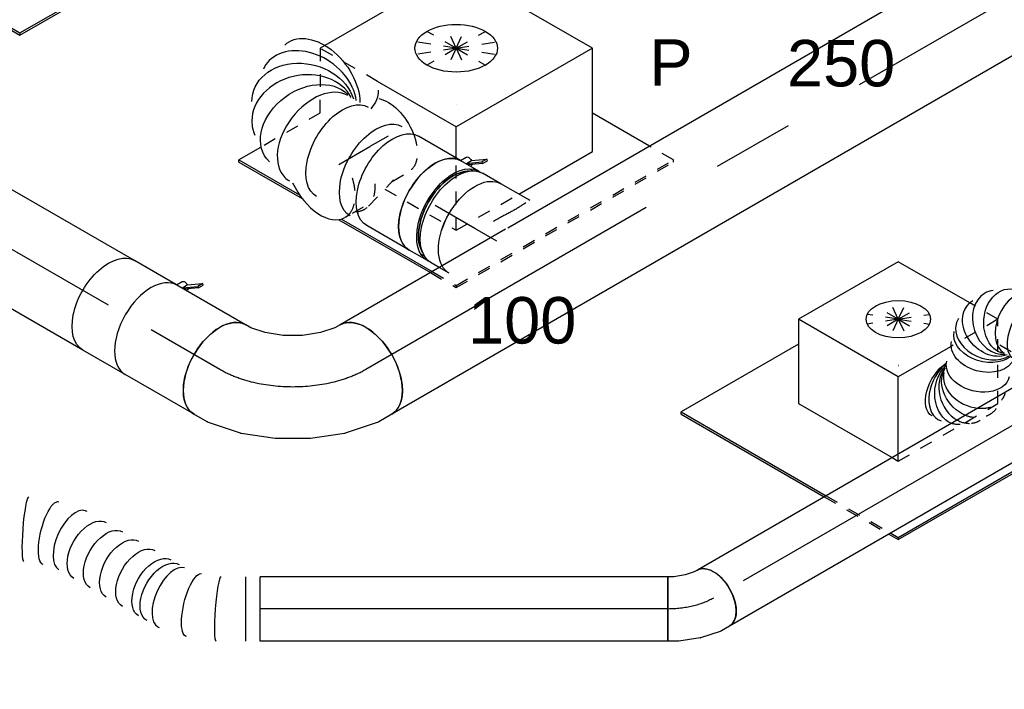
# Model space of a CAD drawing. Extents: x -238422 to 258194, y -34825 to 126331.
# Tile 85 of 239: x -26244 to -24337, y -22231 to -20934. Entities that reach past the tile are written whole.
import ezdxf
from ezdxf.enums import TextEntityAlignment as Align

# ---------------------------------------------------------------- set-up
doc = ezdxf.new("R2010")
doc.units = 0
doc.header["$LTSCALE"] = 50
doc.linetypes.add('CENTER2', pattern=[28.575, 19.05, -3.175, 3.175, -3.175])
doc.linetypes.add('STREEPJES', pattern=[0.1, 0.05, -0.05])
doc.layers.get('0').update_dxf_attribs({"linetype": 'CONTINUOUS'})
for name, color, linetype in [('WL570---_RETOUR', 112, 'CONTINUOUS'), ('WL570---_RETOUR_HL', 8, 'CONTINUOUS'), ('WL570---_RETOUR_RST', 2, 'CONTINUOUS'), ('WL570---_RETOUR_RST_HL', 1, 'CONTINUOUS'), ('WL570---_TOEVOER', 3, 'CONTINUOUS'), ('WL570---_TOEVOER_HL', 8, 'CONTINUOUS'), ('WL570---_TOEVOER_RST', 2, 'CONTINUOUS'), ('WL570---_TOEVOER_RST_HL', 1, 'CONTINUOUS'), ('WM570---_RETOUR_PR', 1, 'CONTINUOUS'), ('WM570---_RETOUR_RST_PR', 1, 'CONTINUOUS'), ('WM570---_TOEVOER_PR', 1, 'CONTINUOUS'), ('WM570---_TOEVOER_RST_PR', 1, 'CONTINUOUS')]:
    doc.layers.add(name, color=color, linetype=linetype)
doc.styles.add('BURO-018', font='ARIAL.TTF', dxfattribs={"height": 90})

# ---------------------------------------------------------------- blocks, each defined once
blk = doc.blocks.new('*U1379')
at = {"color": 0, "ltscale": 10}
for p, q in [((668.9, 110, 3373.1), (668.7, 109.4, 3373.1)), ((0, 62.5, 3373.1), (0, -62.5, 3373.1)), ((27.9, 62.5, 3373.1), (27.9, -62.5, 3373.1)), ((85.5, 62.5, 3373.1), (85.3, 62.5, 3373.1)), ((699.8, -130.1, 3373.1), (700.3, -129.6, 3373.1)), ((448.3, -216.7, 3373.1), (448.4, -216.7, 3373.1)), ((507.3, -216.7, 3373.1), (507.4, -216.7, 3373.1))]:
    blk.add_line(p, q, dxfattribs=at)
for centre, major_axis, ratio, start_param, end_param in [((745.2, 122.6, 3373.1), (-53.4, 33), 0.013621, 0.001172, 3.142765), ((727.1, 86.7, 3373.1), (58.4, -23.1), 0.234365, 0.021347, 3.120246), ((80.6, 0, 3373.1), (4.8, 62.5), 0.10702, 3.149834, 6.274944), ((171.1, -21.7, 3373.1), (25.8, 57.2), 0.498109, 3.192105, 6.232673), ((171.1, -21.7, 3373.1), (25.8, 57.2), 0.498109, 6.232673, 6.333698), ((653.3, -88, 3373.1), (46.7, -41.9), 0.260326, 3.165633, 6.259145), ((362.7, -132.5, 3373.1), (-25.8, -57.2), 0.498168, 0.050486, 3.091106), ((593.1, -132.6, 3373.1), (25.7, -57.2), 0.497452, 3.191958, 6.23282), ((453.2, -154.2, 3373.1), (-4.8, -62.5), 0.107396, 0.008265, 3.133328), ((502.6, -154.2, 3373.1), (-4.8, 62.5), 0.106494, 0.008194, 3.133399), ((362.7, -132.5, 3373.1), (-25.8, -57.2), 0.498168, 6.232699, 6.333672), ((593.1, -132.6, 3373.1), (25.7, -57.2), 0.497452, 6.23282, 6.333551)]:
    blk.add_ellipse(centre, major_axis=major_axis, ratio=ratio, start_param=start_param, end_param=end_param, dxfattribs=at)
at = {"color": 0, "ltscale": 10, "extrusion": (4.62223e-33, -1.02634e-48, -1)}
blk.add_ellipse((769.2, 154.8, 3373.1), major_axis=(46.7, -41.9), ratio=0.260326, start_param=0.293005, end_param=1.488781, dxfattribs=at)
at = {"color": 0, "ltscale": 10, "extrusion": (4.62223e-33, -5.13171e-49, -1)}
for centre, major_axis, ratio, start_param, end_param in [((711.8, 34.4, 3373.1), (-60, 17.6), 0.350403, 0, 3.141593), ((550.3, -146.9, 3373.1), (14.7, -60.9), 0.31294, 6.256785, 9.398378)]:
    blk.add_ellipse(centre, major_axis=major_axis, ratio=ratio, start_param=start_param, end_param=end_param, dxfattribs=at)
at = {"color": 0, "ltscale": 10, "extrusion": (4.62223e-33, -5.30277e-48, -1)}
blk.add_ellipse((128.3, -7.4, 3373.1), major_axis=(-14.8, -60.9), ratio=0.31357, start_param=3.115109, end_param=6.256702, dxfattribs=at)
at = {"color": 0, "ltscale": 10, "extrusion": (4.62223e-33, 3.42114e-49, -1)}
blk.add_ellipse((188.6, -31.8, 3373.1), major_axis=(31.3, 54.1), ratio=0.577991, start_param=0, end_param=3.141593, dxfattribs=at)
at = {"color": 0, "ltscale": 10, "extrusion": (4.62223e-33, -6.84228e-49, -1)}
for centre in [(204.3, -40.9, 3373.1), (235.6, -59, 3373.1), (266.9, -77.1, 3373.1), (298.2, -95.2, 3373.1), (329.6, -113.4, 3373.1)]:
    blk.add_ellipse(centre, major_axis=(31.3, 54.1), ratio=0.577991, start_param=0, end_param=3.141593, dxfattribs=at)
at = {"color": 0, "ltscale": 10, "extrusion": (4.62223e-33, -2.05268e-48, -1)}
blk.add_ellipse((696.3, -18.3, 3373.1), major_axis=(58.4, -23.1), ratio=0.234365, start_param=3.162939, end_param=6.304532, dxfattribs=at)
at = {"color": 0, "ltscale": 10, "extrusion": (4.62223e-33, 1.36846e-48, -1)}
blk.add_ellipse((677.8, -55.1, 3373.1), major_axis=(-53.4, 33), ratio=0.013621, start_param=3.14042, end_param=6.282013, dxfattribs=at)
at = {"color": 0, "ltscale": 10, "extrusion": (4.62223e-33, -1.71057e-48, -1)}
blk.add_ellipse((625.2, -114.1, 3373.1), major_axis=(37.3, -50.5), ratio=0.48249, start_param=6.22896, end_param=9.370553, dxfattribs=at)
at = {"color": 0, "ltscale": 10, "extrusion": (4.62223e-33, -8.55285e-49, -1)}
blk.add_ellipse((405.4, -146.8, 3373.1), major_axis=(14.8, 60.9), ratio=0.313778, start_param=0.026486, end_param=3.168079, dxfattribs=at)
at = {"layer": 'WM570---_TOEVOER_PR', "color": 1, "style": 'BURO-018'}
blk.add_attdef('POSNR', text='', height=90, dxfattribs=at).set_placement((0, 0), align=Align.MIDDLE)
blk = doc.blocks.new('*U1380')
at = {"color": 0, "ltscale": 10}
for p, q in [((0, 62.5, 3373.1), (789.3, 62.5, 3373.1)), ((0, -62.5, 3373.1), (0, 62.5, 3373.1)), ((789.3, 62.5, 3373.1), (789.3, -62.5, 3373.1)), ((0, -62.5, 3373.1), (789.3, -62.5, 3373.1))]:
    blk.add_line(p, q, dxfattribs=at)
at = {"layer": 'WL570---_TOEVOER_HL', "linetype": 'CENTER2'}
blk.add_line((0, 0, 3373.1), (789.3, 0, 3373.1), dxfattribs=at)
at = {"layer": 'WM570---_TOEVOER_PR', "color": 1, "style": 'BURO-018'}
blk.add_attdef('POSNR', text='', height=90, dxfattribs=at).set_placement((0, 0), align=Align.MIDDLE)
blk = doc.blocks.new('*U1381')
at = {"color": 0, "ltscale": 10}
for p, q in [((-42.3, 62.5, 3373.1), (-24.1, 62.5, 3373.1)), ((-21, 62.2, 3373.1), (17.8, 54.3, 3373.1)), ((18.8, 54, 3373.1), (17.8, 54.3, 3373.1)), ((18.8, 54, 3373.1), (57.6, 38.9, 3373.1)), ((57.6, 38.9, 3373.1), (57.7, 38.8, 3373.1)), ((57.7, 38.8, 3373.1), (76.1, 28.2, 3373.1)), ((76.1, 28.2, 3373.1), (13.6, -80, 3373.1)), ((-42.3, -62.5, 3373.1), (-35.2, -62.5, 3373.1)), ((-35.2, -62.5, 3373.1), (-17.1, -66.2, 3373.1)), ((-17.1, -66.2, 3373.1), (3.5, -74.2, 3373.1)), ((3.5, -74.2, 3373.1), (13.6, -80, 3373.1))]:
    blk.add_line(p, q, dxfattribs=at)
at = {"color": 0, "ltscale": 10, "extrusion": (-4.90704e-17, -3.57679e-17, -1)}
for centre, major_axis, ratio, start_param, end_param in [((-42.3, 0, 3373.1), (0, -62.5), 0.57735, 0, 3.141593), ((-28.9, 0, 3373.1), (6.3, 62.4), 0.497511, 6.232846, 6.333525)]:
    blk.add_ellipse(centre, major_axis=major_axis, ratio=ratio, start_param=start_param, end_param=end_param, dxfattribs=at)
at = {"layer": 'WL570---_TOEVOER_HL', "linetype": 'CENTER2', "extrusion": (-4.90704e-17, -3.57679e-17, -1)}
blk.add_ellipse((8.8, -88.4, 3373.1), major_axis=(-108.3, 62.5), ratio=0.57735, start_param=0.785398, end_param=1.570796, dxfattribs=at)
at = {"layer": 'WM570---_TOEVOER_PR', "color": 1, "style": 'BURO-018'}
blk.add_attdef('POSNR', text='', height=90, dxfattribs=at).set_placement((0, 0), align=Align.MIDDLE)
blk = doc.blocks.new('*U1382')
at = {"color": 0, "ltscale": 10}
for p, q in [((0, 62.5, 4123.7), (1019.1, 62.5, 4123.7)), ((0, -62.5, 4123.7), (1019.1, -62.5, 4123.7))]:
    blk.add_line(p, q, dxfattribs=at)
at = {"color": 0, "ltscale": 10, "extrusion": (3.41963e-17, -1.97432e-17, -1)}
blk.add_ellipse((0, 0, 4123.7), major_axis=(0, -62.5), ratio=0.57735, start_param=0, end_param=3.141593, dxfattribs=at)
at = {"color": 0, "ltscale": 10}
blk.add_ellipse((1019.1, 0, 4123.7), major_axis=(0, -62.5), ratio=0.57735, start_param=3.141593, end_param=6.283185, dxfattribs=at)
at = {"layer": 'WL570---_TOEVOER_HL', "linetype": 'CENTER2'}
blk.add_line((0, 0, 4123.7), (1019.1, 0, 4123.7), dxfattribs=at)
at = {"layer": 'WM570---_TOEVOER_PR', "color": 1, "style": 'BURO-018'}
blk.add_attdef('POSNR', text='', height=90, dxfattribs=at).set_placement((0, 0), align=Align.MIDDLE)
blk = doc.blocks.new('*U1390')
at = {"color": 8, "linetype": 'STREEPJES', "ltscale": 10}
blk.add_line((644.4, 56, 4568.3), (643.4, 56.3, 4568.3), dxfattribs=at)
at = {"color": 0, "ltscale": 10}
blk.add_line((725.2, 9.1, 4568.3), (724.4, 9.8, 4568.3), dxfattribs=at)
for centre, major_axis, ratio, start_param, end_param in [((0, 0, 4568.3), (0, -62.5), 0.57735, 3.141593, 6.283185), ((17.6, 0, 4568.3), (0, -62.5), 0.57735, 3.141593, 6.283185), ((52.7, 0, 4568.3), (0, -62.5), 0.57735, 3.141593, 6.283185), ((87.9, 0, 4568.3), (0, -62.5), 0.57735, 3.141593, 6.283185), ((123.1, 0, 4568.3), (0, -62.5), 0.57735, 3.141593, 6.283185), ((158.2, 0, 4568.3), (0, -62.5), 0.57735, 3.141593, 6.283185), ((193.4, 0, 4568.3), (0, -62.5), 0.57735, 3.141593, 6.283185), ((228.6, 0, 4568.3), (0, -62.5), 0.57735, 3.141593, 6.283185), ((263.7, 0, 4568.3), (0, -62.5), 0.57735, 3.141593, 6.283185), ((298.9, 0, 4568.3), (0, -62.5), 0.57735, 3.141593, 6.283185), ((334.1, 0, 4568.3), (0, -62.5), 0.57735, 3.141593, 6.283185), ((369.2, 0, 4568.3), (0, -62.5), 0.57735, 3.471241, 6.283185), ((404.4, 0, 4568.3), (0, -62.5), 0.57735, 3.798187, 6.283185), ((439.6, 0, 4568.3), (0, -62.5), 0.57735, 4.018583, 6.283185), ((474.7, 0, 4568.3), (0, -62.5), 0.57735, 4.142442, 6.283185), ((509.9, 0, 4568.3), (0, -62.5), 0.57735, 4.142442, 6.283185), ((545.1, 0, 4568.3), (0, -62.5), 0.57735, 4.142442, 6.283185), ((580.2, 0, 4568.3), (0, -62.5), 0.57735, 4.142442, 6.283185), ((626.2, -4, 4568.3), (-17.7, -60.2), 0.313149, 4.129966, 6.256783), ((834.8, -12.1, 4568.3), (-37, 50.9), 0.738458, 3.269936, 5.135909), ((858.3, -6.2, 4568.3), (-12.4, -61.8), 0.799692, 0.475322, 2.421148), ((880.2, -21.5, 4568.3), (49.7, 38.4), 0.646882, 6.195802, 6.370569), ((681.5, -35.9, 4568.3), (43.3, 45.4), 0.313149, 3.167995, 6.256783), ((880.2, -21.5, 4568.3), (49.7, 38.4), 0.646882, 3.96371, 6.195802), ((705, -68.5, 4568.3), (-49.7, -38.4), 0.646882, 0.087384, 3.054209), ((735.1, -89.6, 4568.3), (12.4, 61.8), 0.799692, 3.31865, 6.106128), ((767.5, -81.5, 4568.3), (37, -50.9), 0.738458, 0.128344, 2.678127), ((705, -68.5, 4568.3), (-49.7, -38.4), 0.646882, 6.195802, 6.370569), ((767.5, -81.5, 4568.3), (37, -50.9), 0.738458, 6.154842, 6.411529), ((735.1, -89.6, 4568.3), (12.4, 61.8), 0.799692, 2.964535, 3.31865)]:
    blk.add_ellipse(centre, major_axis=major_axis, ratio=ratio, start_param=start_param, end_param=end_param, dxfattribs=at)
at = {"color": 8, "linetype": 'STREEPJES', "ltscale": 10}
for centre, major_axis, ratio, start_param, end_param in [((369.2, 0, 4568.3), (0, -62.5), 0.57735, 3.141593, 3.471241), ((404.4, 0, 4568.3), (0, -62.5), 0.57735, 3.141593, 3.798187), ((439.6, 0, 4568.3), (0, -62.5), 0.57735, 3.141593, 4.018583), ((474.7, 0, 4568.3), (0, -62.5), 0.57735, 3.141593, 4.142442), ((509.9, 0, 4568.3), (0, -62.5), 0.57735, 3.141593, 4.142442), ((545.1, 0, 4568.3), (0, -62.5), 0.57735, 3.141593, 4.142442), ((580.2, 0, 4568.3), (0, -62.5), 0.57735, 3.141593, 4.142442), ((626.2, -4, 4568.3), (-17.7, -60.2), 0.313149, 3.167995, 4.129966), ((834.8, -12.1, 4568.3), (-37, 50.9), 0.738458, 6.154842, 6.411529), ((834.8, -12.1, 4568.3), (-37, 50.9), 0.738458, 5.135909, 6.154842), ((858.3, -6.2, 4568.3), (-12.4, -61.8), 0.799692, 2.964535, 3.31865), ((858.3, -6.2, 4568.3), (-12.4, -61.8), 0.799692, 2.421148, 2.964535)]:
    blk.add_ellipse(centre, major_axis=major_axis, ratio=ratio, start_param=start_param, end_param=end_param, dxfattribs=at)
at = {"color": 8, "linetype": 'STREEPJES', "ltscale": 10, "extrusion": (3.41963e-17, -1.97432e-17, -1)}
for centre, major_axis, ratio, start_param, end_param in [((606.7, 0, 4568.3), (6.3, 62.4), 0.497511, 5.231997, 6.333525), ((846.3, -6.4, 4568.3), (14.9, -61.3), 0.795933, 2.968409, 4.203878), ((646.1, -11.7, 4568.3), (27.1, 56.5), 0.106869, 5.592578, 6.291403), ((869.8, -11.3, 4568.3), (35.4, 52), 0.749812, 6.147667, 6.501184)]:
    blk.add_ellipse(centre, major_axis=major_axis, ratio=ratio, start_param=start_param, end_param=end_param, dxfattribs=at)
at = {"color": 0, "ltscale": 10, "extrusion": (3.41963e-17, -1.97432e-17, -1)}
for centre, major_axis, ratio, start_param, end_param in [((606.7, 0, 4568.3), (6.3, 62.4), 0.497511, 3.191932, 5.231997), ((646.1, -11.7, 4568.3), (27.1, 56.5), 0.106869, 3.14981, 5.592578), ((664.9, -22.6, 4568.3), (-35.4, -51.7), 0.106869, 3.133375, 6.274968), ((815.9, -31.6, 4568.3), (-44.9, 43.5), 0.691667, 0, 3.141593), ((869.8, -11.3, 4568.3), (35.4, 52), 0.749812, 0.217999, 2.452423), ((846.3, -6.4, 4568.3), (14.9, -61.3), 0.795933, 4.203878, 6.044107), ((788.4, -60, 4568.3), (-44.9, 43.5), 0.691667, 0.072006, 3.141593), ((884.3, -28.7, 4568.3), (54.1, 31.2), 0.57735, 0, 2.275701), ((694.7, -50.8, 4568.3), (50.9, 36.7), 0.497511, 6.232846, 9.374438), ((774.6, -74.1, 4568.3), (-44.9, 43.5), 0.691667, 0.501653, 3.141593), ((719.2, -82.5, 4568.3), (-35.4, -52), 0.749812, 3.277111, 6.418704), ((751.6, -89.2, 4568.3), (-14.9, 61.3), 0.795933, 0.332357, 3.314777)]:
    blk.add_ellipse(centre, major_axis=major_axis, ratio=ratio, start_param=start_param, end_param=end_param, dxfattribs=at)
at = {"layer": 'WM570---_TOEVOER_PR', "color": 1, "style": 'BURO-018'}
blk.add_attdef('POSNR', text='', height=90, dxfattribs=at).set_placement((0, 0), align=Align.MIDDLE)
blk = doc.blocks.new('*U1533')
at = {"color": 0, "ltscale": 10}
for p, q in [((-122.3, 174.3, 5871.4), (-203.9, 32.9, 5871.4)), ((100.6, 174.3, 5871.4), (-122.3, 174.3, 5871.4)), ((-10.8, -18.7, 5871.4), (-122.3, 174.3, 5871.4)), ((212.1, -18.7, 5871.4), (100.6, 174.3, 5871.4)), ((-411.3, 129, 5871.4), (-409.3, 132.6, 5871.4)), ((-411.3, 129, 5871.4), (-168.4, -291.7, 5871.4)), ((-146.4, 132.6, 5871.4), (-409.3, 132.6, 5871.4)), ((-409.3, 132.6, 5871.4), (-166.4, -288.1, 5871.4)), ((-203.9, 32.9, 5871.4), (-92.5, -160.2, 5871.4)), ((-92.5, -160.2, 5871.4), (-10.8, -18.7, 5871.4)), ((212.1, -18.7, 5871.4), (-10.8, -18.7, 5871.4)), ((130.4, -160.2, 5871.4), (212.1, -18.7, 5871.4)), ((319.5, -288.1, 5871.4), (188, -60.5, 5871.4)), ((-92.5, -160.2, 5871.4), (130.4, -160.2, 5871.4)), ((-166.4, -288.1, 5871.4), (-168.4, -291.7, 5871.4)), ((-168.4, -291.7, 5871.4), (317.4, -291.7, 5871.4)), ((-166.4, -288.1, 5871.4), (319.5, -288.1, 5871.4)), ((317.4, -291.7, 5871.4), (319.5, -288.1, 5871.4))]:
    blk.add_line(p, q, dxfattribs=at)
at = {"color": 8, "linetype": 'STREEPJES', "ltscale": 10}
for q in [(-2.7, 116.1, 5871.4), (19.4, 122, 5871.4), (48.3, 116.1, 5871.4), (-12, 99.9, 5871.4), (76.3, 99.9, 5871.4), (-6.1, 77.8, 5871.4), (13.5, 55.7, 5871.4), (41.5, 39.5, 5871.4), (70.4, 33.6, 5871.4), (92.5, 39.5, 5871.4), (101.9, 55.7, 5871.4), (95.9, 77.8, 5871.4)]:
    blk.add_line((44.9, 77.8, 5871.4), q, dxfattribs=at)
at = {"color": 0, "ltscale": 10}
blk.add_ellipse((44.9, 77.8, 5871.4), major_axis=(54.1, -31.2), ratio=0.57735, dxfattribs=at)
at = {"layer": 'WL570---_TOEVOER_RST_HL', "linetype": 'CENTER2'}
blk.add_circle((0, 0, 5871.4), 0.075, dxfattribs=at)
at = {"layer": 'WL570---_TOEVOER_RST', "color": 1, "style": 'BURO-018'}
for tag in ['MC', 'Q']:
    blk.add_attdef(tag, text='', height=90, dxfattribs=at).set_placement((0, 0), align=Align.MIDDLE)
at = {"layer": 'WM570---_TOEVOER_RST_PR', "color": 1, "style": 'BURO-018'}
blk.add_attdef('POSNR', text='', height=90, dxfattribs=at).set_placement((0, 0), align=Align.MIDDLE)
blk = doc.blocks.new('*U1546')
at = {"color": 0, "ltscale": 10}
for p, q in [((0, 100, 5482.5), (2055.7, 100, 5482.5)), ((0, -100, 5482.5), (1680.8, -100, 5482.5)), ((1685.4, -100, 5482.5), (2055.7, -100, 5482.5))]:
    blk.add_line(p, q, dxfattribs=at)
blk.add_ellipse((2055.7, 0, 5482.5), major_axis=(0, -100), ratio=0.57735, start_param=3.141593, end_param=6.283185, dxfattribs=at)
at = {"layer": 'WL570---_RETOUR_HL', "linetype": 'CENTER2'}
blk.add_line((0, 0, 5482.5), (2055.7, 0, 5482.5), dxfattribs=at)
at = {"layer": 'WM570---_RETOUR_PR', "color": 1, "style": 'BURO-018'}
blk.add_attdef('POSNR', text='', height=90, dxfattribs=at).set_placement((0, 0), align=Align.MIDDLE)
blk = doc.blocks.new('*U1547')
at = {"color": 0, "ltscale": 10, "extrusion": (7.43708e-18, -5.9805e-17, -1)}
for centre, major_axis, ratio, start_param, end_param in [((0, 0, 4545.4), (0, 100), 0.57735, 0, 3.141593), ((37.4, 0, 4545.4), (0, 100), 0.57735, 0, 3.141593), ((112.3, 0, 4545.4), (0, 100), 0.57735, 0, 3.141593), ((191.9, -7.1, 4545.4), (-42.6, -91.2), 0.750739, 3.009293, 6.150885), ((222.6, -40.1, 4545.4), (96.1, 30.4), 0.803023, 6.107746, 8.994068), ((195.1, -82.3, 4545.4), (-82.9, -55.9), 0.630986, 0, 0.585219), ((217.6, -90.3, 4545.4), (92.8, -38.5), 0.646887, 6.198226, 8.718675)]:
    blk.add_ellipse(centre, major_axis=major_axis, ratio=ratio, start_param=start_param, end_param=end_param, dxfattribs=at)
at = {"color": 0, "ltscale": 10}
for centre, major_axis, ratio, start_param, end_param in [((165.5, 0, 4545.4), (13.1, 99.6), 0.646887, 3.226552, 6.198226), ((165.5, 0, 4545.4), (13.1, 99.6), 0.646887, 6.198226, 6.368145), ((211.4, -20.8, 4545.4), (74.4, 68.1), 0.803023, 6.107746, 6.458625), ((211.4, -20.8, 4545.4), (74.4, 68.1), 0.803023, 3.356327, 6.107746), ((224.7, -63.8, 4545.4), (-100.3, 8.7), 0.750739, 3.009293, 3.273893), ((224.7, -63.8, 4545.4), (-100.3, 8.7), 0.750739, 0.612061, 3.009293)]:
    blk.add_ellipse(centre, major_axis=major_axis, ratio=ratio, start_param=start_param, end_param=end_param, dxfattribs=at)
at = {"layer": 'WM570---_RETOUR_PR', "color": 1, "style": 'BURO-018'}
blk.add_attdef('POSNR', text='', height=90, dxfattribs=at).set_placement((0, 0), align=Align.MIDDLE)
blk = doc.blocks.new('*U1548')
at = {"color": 8, "linetype": 'STREEPJES', "ltscale": 10}
blk.add_line((-44.5, 100, 4446.7), (-22.6, 100, 4446.7), dxfattribs=at)
at = {"color": 0, "ltscale": 10}
for p, q in [((-22.6, 100, 4446.7), (-4.1, 100, 4446.7)), ((4.1, 100, 4446.7), (44.5, 100, 4446.7)), ((-44.5, -100, 4446.7), (-4.1, -100, 4446.7)), ((4.1, -100, 4446.7), (44.5, -100, 4446.7))]:
    blk.add_line(p, q, dxfattribs=at)
at = {"color": 8, "linetype": 'STREEPJES', "ltscale": 10, "extrusion": (7.43708e-18, -5.9805e-17, -1)}
blk.add_ellipse((-44.5, 0, 4446.7), major_axis=(0, 100), ratio=0.57735, start_param=0, end_param=0.33115, dxfattribs=at)
at = {"color": 0, "ltscale": 10, "extrusion": (7.43708e-18, -5.9805e-17, -1)}
for centre, major_axis, start_param, end_param in [((-4.1, 0, 4446.7), (0, 100), 0, 3.141593), ((4.1, 0, 4446.7), (0, 100), 0, 3.212362), ((4.1, 0, 4446.7), (0, 100), 6.212416, 6.280044), ((44.5, 0, 4446.7), (0, 100), 0, 3.141593), ((-44.5, 0, 4446.7), (0, 100), 0.33115, 3.141593), ((4.1, 0, 4446.7), (0, 95), 0.292582, 2.849011)]:
    blk.add_ellipse(centre, major_axis=major_axis, ratio=0.57735, start_param=start_param, end_param=end_param, dxfattribs=at)
at = {"layer": 'WL570---_RETOUR_HL', "linetype": 'CENTER2'}
blk.add_line((-44.5, 0, 4446.7), (44.5, 0, 4446.7), dxfattribs=at)
at = {"layer": 'WM570---_RETOUR_PR', "color": 1, "style": 'BURO-018'}
blk.add_attdef('POSNR', text='', height=90, dxfattribs=at).set_placement((0, 0), align=Align.MIDDLE)
blk = doc.blocks.new('*U1549')
at = {"color": 2, "ltscale": 10}
for p, q in [((-47.5, 100, 4511.8), (47.5, 100, 4511.8)), ((-69.9, 95, 4511.8), (-78.1, 95, 4511.8)), ((-69.9, -95, 4511.8), (-78.1, -95, 4511.8)), ((-64.8, -110.5, 4511.8), (-89.2, -127.7, 4511.8)), ((-86.3, -116.2, 4511.8), (-63.3, -100, 4511.8)), ((-59.3, -101, 4511.8), (-83.8, -118.2, 4511.8)), ((-68.9, -100, 4511.8), (-69.6, -101.2, 4511.8)), ((-59.3, -101, 4511.8), (-64.8, -110.5, 4511.8)), ((-60.6, -100, 4511.8), (-59.3, -101, 4511.8)), ((-58.8, -100.7, 4511.8), (-59.3, -101, 4511.8)), ((-46.5, -100, 4511.8), (-52.8, -110.9, 4511.8)), ((-47.5, -100, 4511.8), (-46.5, -100, 4511.8)), ((-46.5, -100, 4511.8), (47.5, -100, 4511.8)), ((-86.3, -116.2, 4511.8), (-91.8, -125.6, 4511.8)), ((-91.8, -125.6, 4511.8), (-89.2, -127.7, 4511.8)), ((-89.2, -127.7, 4511.8), (-83.8, -118.2, 4511.8)), ((-83.8, -118.2, 4511.8), (-86.3, -116.2, 4511.8))]:
    blk.add_line(p, q, dxfattribs=at)
for centre, major_axis, start_param, end_param in [((-47.5, 0, 4511.8), (0, 100), 3.141593, 6.283185), ((-87.9, 0, 4511.8), (0, 95), 3.434174, 5.990604)]:
    blk.add_ellipse(centre, major_axis=major_axis, ratio=0.57735, start_param=start_param, end_param=end_param, dxfattribs=at)
at = {"color": 2, "ltscale": 10, "extrusion": (1.23904e-16, 7.43708e-18, -1)}
for centre, major_axis, start_param, end_param in [((47.5, 0, 4511.8), (0, 100), 0, 3.141593), ((-61.2, -106.1, 4511.8), (8.4, -4.85), 2.573491, 3.141593), ((-61.2, -106.1, 4511.8), (8.4, -4.85), 0, 1.659918)]:
    blk.add_ellipse(centre, major_axis=major_axis, ratio=0.57735, start_param=start_param, end_param=end_param, dxfattribs=at)
at = {"layer": 'WL570---_TOEVOER', "color": 1, "style": 'BURO-018'}
blk.add_attdef('I', text='', height=90, dxfattribs=at).set_placement((0, 0), align=Align.MIDDLE)
at = {"layer": 'WM570---_TOEVOER_PR', "color": 1, "style": 'BURO-018'}
blk.add_attdef('POSNR', text='', height=90, dxfattribs=at).set_placement((0, 0), align=Align.MIDDLE)
blk = doc.blocks.new('*U1550')
at = {"color": 8, "linetype": 'STREEPJES', "ltscale": 10}
for p, q in [((-174.3, 225.6, 5167.2), (-241.3, 109.6, 5167.2)), ((-163.5, 225.6, 5167.2), (-174.3, 225.6, 5167.2)), ((-110, 114.2, 5167.2), (-174.3, 225.6, 5167.2)), ((54.1, 93.7, 5167.2), (-6.9, 142.7, 5167.2)), ((54.1, 93.7, 5167.2), (21.4, 150.3, 5167.2)), ((54.1, 93.7, 5167.2), (58.5, 142.7, 5167.2)), ((-237.2, 116.7, 5167.2), (-370, 116.7, 5167.2)), ((54.1, 93.7, 5167.2), (-18.8, 122, 5167.2)), ((54.1, 93.7, 5167.2), (94.3, 122, 5167.2)), ((54.1, 93.7, 5167.2), (-11.2, 93.7, 5167.2)), ((54.1, 93.7, 5167.2), (13.9, 65.4, 5167.2)), ((54.1, 93.7, 5167.2), (49.7, 44.7, 5167.2)), ((54.1, 93.7, 5167.2), (86.8, 37.1, 5167.2)), ((54.1, 93.7, 5167.2), (115, 44.7, 5167.2)), ((54.1, 93.7, 5167.2), (127, 65.4, 5167.2)), ((54.1, 93.7, 5167.2), (119.4, 93.7, 5167.2)), ((-201.8, -73.4, 5167.2), (-122.1, -211.4, 5167.2)), ((-122.1, -211.4, 5167.2), (-52.2, -90.4, 5167.2)), ((-122.1, -211.4, 5167.2), (17.7, -211.4, 5167.2)), ((-206.4, -257.7, 5167.2), (-177.6, -307.6, 5167.2)), ((-202.3, -257.7, 5167.2), (-175.5, -304.1, 5167.2)), ((310.3, -304.1, 5167.2), (283.5, -257.7, 5167.2)), ((-175.5, -304.1, 5167.2), (-177.6, -307.6, 5167.2)), ((-175.5, -304.1, 5167.2), (310.3, -304.1, 5167.2)), ((308.2, -307.6, 5167.2), (310.3, -304.1, 5167.2)), ((-177.6, -307.6, 5167.2), (308.2, -307.6, 5167.2))]:
    blk.add_line(p, q, dxfattribs=at)
at = {"color": 0, "ltscale": 10}
for p, q in [((130.2, 225.6, 5167.2), (-163.5, 225.6, 5167.2)), ((282.5, -38.2, 5167.2), (130.2, 225.6, 5167.2)), ((-420.5, 113.1, 5167.2), (-418.5, 116.7, 5167.2)), ((-370, 116.7, 5167.2), (-418.5, 116.7, 5167.2)), ((-418.5, 116.7, 5167.2), (-350.6, -0.8, 5167.2)), ((-420.5, 113.1, 5167.2), (-349.7, -9.5, 5167.2)), ((-22, -38.2, 5167.2), (-110, 114.2, 5167.2)), ((-52.2, -90.4, 5167.2), (-22, -38.2, 5167.2)), ((282.5, -38.2, 5167.2), (-22, -38.2, 5167.2)), ((182.5, -211.4, 5167.2), (282.5, -38.2, 5167.2)), ((-308.9, -80.1, 5167.2), (-206.4, -257.7, 5167.2)), ((-303.9, -81.7, 5167.2), (-202.3, -257.7, 5167.2)), ((283.5, -257.7, 5167.2), (219.6, -147.1, 5167.2)), ((17.7, -211.4, 5167.2), (182.5, -211.4, 5167.2))]:
    blk.add_line(p, q, dxfattribs=at)
blk.add_ellipse((54.1, 93.7, 5167.2), major_axis=(69.3, -40), ratio=0.57735, dxfattribs=at)
at = {"layer": 'WL570---_RETOUR_RST_HL', "linetype": 'CENTER2'}
blk.add_circle((0, 0, 5167.2), 0.075, dxfattribs=at)
at = {"layer": 'WL570---_RETOUR_RST', "color": 1, "style": 'BURO-018'}
for tag in ['MC', 'Q']:
    blk.add_attdef(tag, text='', height=90, dxfattribs=at).set_placement((0, 0), align=Align.MIDDLE)
at = {"layer": 'WM570---_RETOUR_RST_PR', "color": 1, "style": 'BURO-018'}
blk.add_attdef('POSNR', text='', height=90, dxfattribs=at).set_placement((0, 0), align=Align.MIDDLE)
blk = doc.blocks.new('*U1551')
at = {"color": 0, "ltscale": 10}
blk.add_line((-32.2, -95, 4971.4), (-40.8, -95, 4971.4), dxfattribs=at)
at = {"color": 8, "linetype": 'STREEPJES', "ltscale": 10}
for p, q in [((0, -95, 4971.4), (-32.2, -95, 4971.4)), ((9.6, -98.6, 4971.4), (77.2, -78.9, 4971.4)), ((73.4, -80, 4971.4), (110.4, -80, 4971.4))]:
    blk.add_line(p, q, dxfattribs=at)
at = {"color": 0, "ltscale": 10, "extrusion": (2.67592e-17, -7.95482e-17, -1)}
blk.add_ellipse((110.4, 0, 4971.4), major_axis=(0, 80), ratio=0.57735, start_param=0.458324, end_param=1.816382, dxfattribs=at)
at = {"color": 0, "ltscale": 10}
for start_param, end_param in [(1.423184, 3.138451), (1.423184, 3.138451), (3.141593, 3.289205), (3.141593, 3.289205)]:
    blk.add_ellipse((-40.8, 0, 4971.4), major_axis=(0, 95), ratio=0.57735, start_param=start_param, end_param=end_param, dxfattribs=at)
at = {"color": 8, "linetype": 'STREEPJES', "ltscale": 10}
for centre, major_axis, start_param, end_param in [((-40.8, 0, 4971.4), (0, 95), 3.289205, 4.364714), ((-40.8, 0, 4971.4), (0, 95), 3.289205, 4.364714), ((0, 0, 4971.4), (0, 100), 2.824032, 3.978614)]:
    blk.add_ellipse(centre, major_axis=major_axis, ratio=0.57735, start_param=start_param, end_param=end_param, dxfattribs=at)
at = {"color": 8, "linetype": 'STREEPJES', "ltscale": 10, "extrusion": (2.67592e-17, -7.95482e-17, -1)}
blk.add_ellipse((110.4, 0, 4971.4), major_axis=(0, 80), ratio=0.57735, start_param=1.816382, end_param=3.141593, dxfattribs=at)
at = {"layer": 'WL570---_RETOUR_RST_HL', "linetype": 'CENTER2'}
for p in [(110.4, 0, 4971.4), (0, 0, 4971.4)]:
    blk.add_line(p, (69.5, 0, 4971.4), dxfattribs=at)
blk.add_circle((0, 0, 4971.4), 0.075, dxfattribs=at)
at = {"layer": 'WM570---_RETOUR_RST_PR', "color": 1, "style": 'BURO-018'}
blk.add_attdef('POSNR', text='', height=90, dxfattribs=at).set_placement((0, 0), align=Align.MIDDLE)
blk = doc.blocks.new('*U1552')
at = {"color": 2, "ltscale": 10}
for p, q in [((-47.5, 100, 4171.2), (47.5, 100, 4171.2)), ((-64.8, -110.5, 4171.2), (-89.2, -127.7, 4171.2)), ((-86.3, -116.2, 4171.2), (-63.3, -100, 4171.2)), ((-59.3, -101, 4171.2), (-83.8, -118.2, 4171.2)), ((-68.9, -100, 4171.2), (-69.6, -101.2, 4171.2)), ((-59.3, -101, 4171.2), (-64.8, -110.5, 4171.2)), ((-60.6, -100, 4171.2), (-59.3, -101, 4171.2)), ((-58.8, -100.7, 4171.2), (-59.3, -101, 4171.2)), ((-46.5, -100, 4171.2), (-52.8, -110.9, 4171.2)), ((-47.5, -100, 4171.2), (-46.5, -100, 4171.2)), ((-46.5, -100, 4171.2), (47.5, -100, 4171.2)), ((-86.3, -116.2, 4171.2), (-91.8, -125.6, 4171.2)), ((-91.8, -125.6, 4171.2), (-89.2, -127.7, 4171.2)), ((-89.2, -127.7, 4171.2), (-83.8, -118.2, 4171.2)), ((-83.8, -118.2, 4171.2), (-86.3, -116.2, 4171.2))]:
    blk.add_line(p, q, dxfattribs=at)
blk.add_ellipse((-47.5, 0, 4171.2), major_axis=(0, 100), ratio=0.57735, start_param=3.141593, end_param=6.283185, dxfattribs=at)
at = {"color": 2, "ltscale": 10, "extrusion": (1.23904e-16, 7.43708e-18, -1)}
for centre, major_axis, start_param, end_param in [((47.5, 0, 4171.2), (0, 100), 0, 3.141593), ((-61.2, -106.1, 4171.2), (8.4, -4.85), 2.573491, 3.141593), ((-61.2, -106.1, 4171.2), (8.4, -4.85), 0, 1.659918)]:
    blk.add_ellipse(centre, major_axis=major_axis, ratio=0.57735, start_param=start_param, end_param=end_param, dxfattribs=at)
at = {"layer": 'WL570---_RETOUR', "color": 1, "style": 'BURO-018'}
blk.add_attdef('I', text='', height=90, dxfattribs=at).set_placement((0, 0), align=Align.MIDDLE)
at = {"layer": 'WM570---_RETOUR_PR', "color": 1, "style": 'BURO-018'}
blk.add_attdef('POSNR', text='', height=90, dxfattribs=at).set_placement((0, 0), align=Align.MIDDLE)
blk = doc.blocks.new('*U1553')
at = {"color": 0, "ltscale": 10}
for p, q in [((-15.5, -100, 4380.5), (-11.2, -100, 4380.5)), ((-11.2, -100, 4380.5), (49.2, -100, 4380.5))]:
    blk.add_line(p, q, dxfattribs=at)
at = {"color": 8, "linetype": 'STREEPJES', "ltscale": 10, "extrusion": (7.43708e-18, -5.9805e-17, -1)}
blk.add_ellipse((49.2, 0, 4380.5), major_axis=(0, 100), ratio=0.57735, start_param=0, end_param=0.33115, dxfattribs=at)
at = {"color": 0, "ltscale": 10, "extrusion": (7.43708e-18, -5.9805e-17, -1)}
blk.add_ellipse((49.2, 0, 4380.5), major_axis=(0, 100), ratio=0.57735, start_param=0.33115, end_param=3.141593, dxfattribs=at)
at = {"color": 0, "ltscale": 10}
blk.add_spline([(-11.2, -92.3, 4380.5), (-9.1, -88.1, 4380.5), (-6.7, -83.1, 4380.5), (-3.6, -77.2, 4380.5), (0, -70.7, 4380.5), (4.3, -63.5, 4380.5), (9.1, -55.7, 4380.5), (14.4, -47.4, 4380.5), (19.8, -38.6, 4380.5), (25.3, -29.4, 4380.5)], degree=3, dxfattribs=at)
at = {"layer": 'WL570---_RETOUR_HL', "linetype": 'CENTER2'}
blk.add_line((0, 0, 4380.5), (49.2, 0, 4380.5), dxfattribs=at)
at = {"layer": 'WM570---_RETOUR_PR', "color": 1, "style": 'BURO-018'}
blk.add_attdef('POSNR', text='', height=90, dxfattribs=at).set_placement((0, 0), align=Align.MIDDLE)
blk = doc.blocks.new('*U1554')
at = {"color": 0, "ltscale": 10}
for p, q in [((-163.3, 100, 3913.4), (-134.2, 100, 3913.4)), ((-129.2, 99.5, 3913.4), (-67.2, 86.8, 3913.4)), ((-65.6, 86.3, 3913.4), (-3.5, 62.2, 3913.4)), ((-3.5, 62.2, 3913.4), (-3.3, 62.1, 3913.4)), ((-3.3, 62.1, 3913.4), (55.5, 28.2, 3913.4)), ((55.5, 28.2, 3913.4), (55.6, 28.1, 3913.4)), ((55.6, 28.1, 3913.4), (107.6, -13.7, 3913.4)), ((108.8, -14.8, 3913.4), (150.8, -62.1, 3913.4)), ((153.7, -66.2, 3913.4), (168.3, -91.4, 3913.4)), ((-163.3, -100, 3913.4), (-151.9, -100, 3913.4)), ((-151.9, -100, 3913.4), (-123, -105.9, 3913.4)), ((-123, -105.9, 3913.4), (-90.1, -118.7, 3913.4)), ((-90.1, -118.7, 3913.4), (-57.8, -137.3, 3913.4)), ((-57.8, -137.3, 3913.4), (-30.2, -159.5, 3913.4)), ((-30.2, -159.5, 3913.4), (-10.6, -181.6, 3913.4)), ((-10.6, -181.6, 3913.4), (-5, -191.4, 3913.4))]:
    blk.add_line(p, q, dxfattribs=at)
at = {"color": 0, "ltscale": 10, "extrusion": (-4.90704e-17, -3.57679e-17, -1)}
for centre, major_axis, ratio, start_param, end_param in [((-163.3, 0, 3913.4), (0, -100), 0.57735, 0, 3.141593), ((-141.8, 0, 3913.4), (10.1, 99.9), 0.497511, 6.232846, 6.333525), ((70.9, -122.8, 3913.4), (81.4, 58.7), 0.497511, 6.232846, 6.333525), ((81.6, -141.4, 3913.4), (86.6, 50), 0.57735, 0, 3.141593)]:
    blk.add_ellipse(centre, major_axis=major_axis, ratio=ratio, start_param=start_param, end_param=end_param, dxfattribs=at)
at = {"color": 0, "ltscale": 10}
for centre, major_axis, start_param, end_param in [((-94.7, -9.6, 3913.4), (-28.3, -96.2), 3.11519, 3.167995), ((39, -86.8, 3913.4), (69.2, 72.6), 6.256783, 6.309588)]:
    blk.add_ellipse(centre, major_axis=major_axis, ratio=0.313149, start_param=start_param, end_param=end_param, dxfattribs=at)
at = {"layer": 'WL570---_RETOUR_HL', "linetype": 'CENTER2', "extrusion": (-4.90704e-17, -3.57679e-17, -1)}
blk.add_ellipse((-81.6, -141.4, 3913.4), major_axis=(-173.2, 100), ratio=0.57735, start_param=0.785398, end_param=2.356194, dxfattribs=at)
at = {"layer": 'WM570---_RETOUR_PR', "color": 1, "style": 'BURO-018'}
blk.add_attdef('POSNR', text='', height=90, dxfattribs=at).set_placement((0, 0), align=Align.MIDDLE)
blk = doc.blocks.new('*U1555')
at = {"color": 0, "ltscale": 10}
for p, q in [((0, 100, 4204.8), (1023.6, 100, 4204.8)), ((0, -100, 4204.8), (1023.6, -100, 4204.8))]:
    blk.add_line(p, q, dxfattribs=at)
at = {"color": 0, "ltscale": 10, "extrusion": (7.43708e-18, -5.9805e-17, -1)}
blk.add_ellipse((1023.6, 0, 4204.8), major_axis=(0, 100), ratio=0.57735, start_param=0, end_param=3.141593, dxfattribs=at)
at = {"layer": 'WL570---_RETOUR_HL', "linetype": 'CENTER2'}
blk.add_line((0, 0, 4204.8), (1023.6, 0, 4204.8), dxfattribs=at)
at = {"layer": 'WM570---_RETOUR_PR', "color": 1, "style": 'BURO-018'}
blk.add_attdef('POSNR', text='', height=90, dxfattribs=at).set_placement((0, 0), align=Align.MIDDLE)
blk = doc.blocks.new('*U1556')
at = {"color": 0, "ltscale": 10}
for p, q in [((0, 100, 4028.9), (153.8, 100, 4028.9)), ((0, -100, 4028.9), (153.8, -100, 4028.9))]:
    blk.add_line(p, q, dxfattribs=at)
blk.add_ellipse((0, 0, 4028.9), major_axis=(0, 100), ratio=0.57735, start_param=3.141593, end_param=6.283185, dxfattribs=at)
at = {"layer": 'WL570---_RETOUR_HL', "linetype": 'CENTER2'}
blk.add_line((0, 0, 4028.9), (153.8, 0, 4028.9), dxfattribs=at)
at = {"layer": 'WM570---_RETOUR_PR', "color": 1, "style": 'BURO-018'}
blk.add_attdef('POSNR', text='', height=90, dxfattribs=at).set_placement((0, 0), align=Align.MIDDLE)
blk = doc.blocks.new('*U1973')
at = {"color": 0, "ltscale": 10}
for p, q in [((-122.3, 174.3, 4489.9), (-203.9, 32.9, 4489.9)), ((100.6, 174.3, 4489.9), (-122.3, 174.3, 4489.9)), ((-10.8, -18.7, 4489.9), (-122.3, 174.3, 4489.9)), ((180.5, 36, 4489.9), (100.6, 174.3, 4489.9)), ((-411.3, 129, 4489.9), (-409.3, 132.6, 4489.9)), ((-411.3, 129, 4489.9), (-251.2, -148.4, 4489.9)), ((-146.4, 132.6, 4489.9), (-409.3, 132.6, 4489.9)), ((-409.3, 132.6, 4489.9), (-247.1, -148.4, 4489.9)), ((-203.9, 32.9, 4489.9), (-99.3, -148.4, 4489.9)), ((-85.7, -148.4, 4489.9), (-10.8, -18.7, 4489.9)), ((105.6, -18.7, 4489.9), (-10.8, -18.7, 4489.9)), ((238.7, -148.4, 4489.9), (227.7, -129.2, 4489.9)), ((-179, -273.4, 4489.9), (-168.4, -291.7, 4489.9)), ((-174.9, -273.4, 4489.9), (-166.4, -288.1, 4489.9)), ((319.5, -288.1, 4489.9), (310.9, -273.4, 4489.9)), ((-166.4, -288.1, 4489.9), (-168.4, -291.7, 4489.9)), ((-168.4, -291.7, 4489.9), (317.4, -291.7, 4489.9)), ((-166.4, -288.1, 4489.9), (319.5, -288.1, 4489.9)), ((317.4, -291.7, 4489.9), (319.5, -288.1, 4489.9))]:
    blk.add_line(p, q, dxfattribs=at)
at = {"color": 8, "linetype": 'STREEPJES', "ltscale": 10}
for p, q in [((44.9, 77.8, 4489.9), (-2.7, 116.1, 4489.9)), ((44.9, 77.8, 4489.9), (19.4, 122, 4489.9)), ((44.9, 77.8, 4489.9), (48.3, 116.1, 4489.9)), ((44.9, 77.8, 4489.9), (-12, 99.9, 4489.9)), ((44.9, 77.8, 4489.9), (76.3, 99.9, 4489.9)), ((44.9, 77.8, 4489.9), (-6.1, 77.8, 4489.9)), ((44.9, 77.8, 4489.9), (13.5, 55.7, 4489.9)), ((44.9, 77.8, 4489.9), (41.5, 39.5, 4489.9)), ((44.9, 77.8, 4489.9), (70.4, 33.6, 4489.9)), ((44.9, 77.8, 4489.9), (92.5, 39.5, 4489.9)), ((44.9, 77.8, 4489.9), (101.9, 55.7, 4489.9)), ((44.9, 77.8, 4489.9), (95.9, 77.8, 4489.9)), ((212.1, -18.7, 4489.9), (180.5, 36, 4489.9)), ((212.1, -18.7, 4489.9), (105.6, -18.7, 4489.9)), ((130.4, -160.2, 4489.9), (212.1, -18.7, 4489.9)), ((227.7, -129.2, 4489.9), (188, -60.5, 4489.9)), ((-251.2, -148.4, 4489.9), (-179, -273.4, 4489.9)), ((-247.1, -148.4, 4489.9), (-174.9, -273.4, 4489.9)), ((-99.3, -148.4, 4489.9), (-92.5, -160.2, 4489.9)), ((-92.5, -160.2, 4489.9), (-85.7, -148.4, 4489.9)), ((310.9, -273.4, 4489.9), (238.7, -148.4, 4489.9)), ((-92.5, -160.2, 4489.9), (130.4, -160.2, 4489.9))]:
    blk.add_line(p, q, dxfattribs=at)
at = {"color": 0, "ltscale": 10}
blk.add_ellipse((44.9, 77.8, 4489.9), major_axis=(54.1, -31.2), ratio=0.57735, dxfattribs=at)
at = {"layer": 'WL570---_TOEVOER_RST_HL', "linetype": 'CENTER2'}
blk.add_circle((0, 0, 4489.9), 0.075, dxfattribs=at)
at = {"layer": 'WL570---_TOEVOER_RST', "color": 1, "style": 'BURO-018'}
for tag in ['MC', 'Q']:
    blk.add_attdef(tag, text='', height=90, dxfattribs=at).set_placement((0, 0), align=Align.MIDDLE)
at = {"layer": 'WM570---_TOEVOER_RST_PR', "color": 1, "style": 'BURO-018'}
blk.add_attdef('POSNR', text='', height=90, dxfattribs=at).set_placement((0, 0), align=Align.MIDDLE)

msp = doc.modelspace()

# ---------------------------------------------------------------- block references
at = {"layer": 'WL570---_RETOUR'}
for name, p, rotation in [('*U1546', (-23793.38636, -20583.85997, -5482.51249), 209.9999999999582), ('*U1555', (-26072.00003, -21487.32363, -4204.82193), 150.0000000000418), ('*U1547', (-25521.90972, -21246.48825, -4545.41459), 150.0000000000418), ('*U1548', (-25401.06517, -21316.25788, -4446.74543), 150.0000000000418), ('*U1553', (-25319.88931, -21363.12478, -4380.46562), 150.0000000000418), ('*U1552', (-26030.84642, -21511.08368, -4171.22014), 150.0000000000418), ('*U1554', (-25715.11568, -21693.37091, -3913.42707), 209.9999999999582), ('*U1556', (-25856.53703, -21611.72125, -4028.89713), 150.0000000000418)]:
    msp.add_blockref(name, p, dxfattribs=dict(at, rotation=rotation))
at = {"layer": 'WL570---_RETOUR_RST'}
ref = msp.add_blockref('*U1550', (-25398.77124, -21097.69703, -5167.19921), dxfattribs=dict(at, rotation=29.99999999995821))
ref.add_attrib('Q', '250', dxfattribs={"color": 1, "height": 90, "style": 'BURO-018'}).set_placement((-24653.28878, -21018.38607), align=Align.MIDDLE)
ref.add_attrib('MC', 'S', dxfattribs={"color": 1, "height": 90, "style": 'BURO-018'}).set_placement((-24957.3447, -20491.74577), align=Align.MIDDLE)
at = {"layer": 'WL570---_RETOUR_RST', "rotation": 29.99999999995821}
msp.add_blockref('*U1551', (-25626.2192, -21214.72549, -4971.38509), dxfattribs=at)
at = {"layer": 'WL570---_TOEVOER'}
for name, p, rotation in [('*U1390', (-23665.83541, -21230.32917, -4568.26698), 209.9999999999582), ('*U1549', (-25480.7561, -21270.2483, -4511.8128), 150.0000000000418), ('*U1382', (-24017.91775, -21544.71417, -4123.65945), 209.9999999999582), ('*U1379', (-25778.26824, -22075.42915, -3373.11512), 180), ('*U1381', (-24937.14307, -22075.42915, -3373.11512), 209.9999999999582), ('*U1380', (-24988.94307, -22075.42915, -3373.11512), 180)]:
    msp.add_blockref(name, p, dxfattribs=dict(at, rotation=rotation))
at = {"layer": 'WL570---_TOEVOER_RST'}
ref = msp.add_blockref('*U1533', (-26243.59481, -20627.29204, -5871.42348), dxfattribs=dict(at, rotation=29.99999999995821))
ref.add_attrib('Q', '100', dxfattribs={"color": 1, "height": 90, "style": 'BURO-018'}).set_placement((-26683.79071, -21214.16162), align=Align.MIDDLE)
ref.add_attrib('MC', 'P', dxfattribs={"color": 1, "height": 90, "style": 'BURO-018'}).set_placement((-26971.93673, -20715.07808), align=Align.MIDDLE)
ref = msp.add_blockref('*U1973', (-24542.56943, -21604.14372, -4489.94659), dxfattribs=dict(at, rotation=29.99999999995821))
ref.add_attrib('Q', '100', dxfattribs={"color": 1, "height": 90, "style": 'BURO-018'}).set_placement((-25270.91135, -21516.35767), align=Align.MIDDLE)
ref.add_attrib('MC', 'P', dxfattribs={"color": 1, "height": 90, "style": 'BURO-018'}).set_placement((-24982.76534, -21017.27414), align=Align.MIDDLE)

doc.saveas('drawing.dxf')
